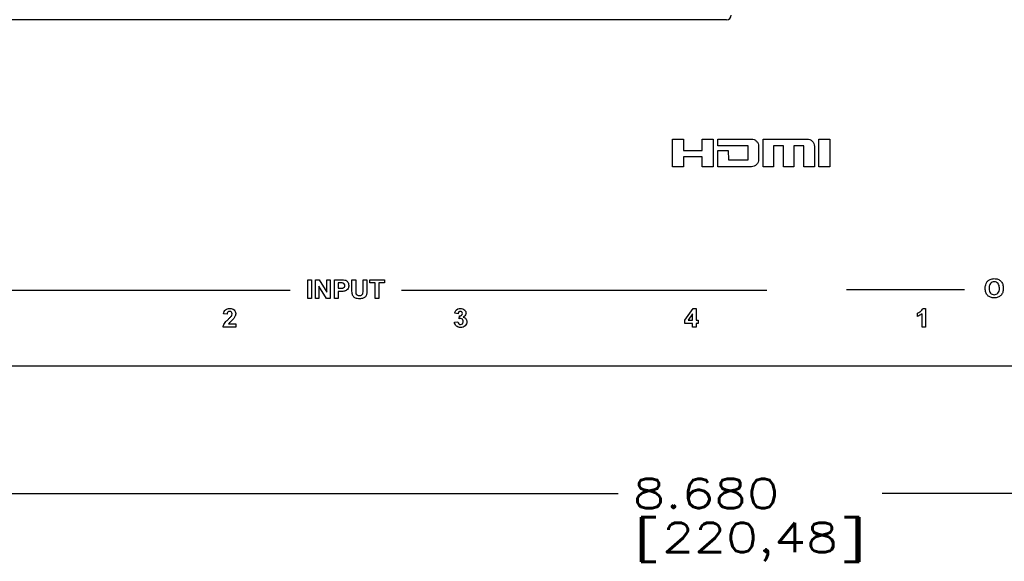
# Paper-space layout 'HD-MD4X2-4K-E_1' of a CAD drawing. Header units: inches. Extents: x 0 to 22, y 0 to 17.
# Tile 5 of 34: x 2.1 to 6.3, y 3.7 to 6. Entities that reach past the tile are written whole.
import ezdxf
from ezdxf.enums import TextEntityAlignment as Align

# ---------------------------------------------------------------- set-up
doc = ezdxf.new("R2010")
doc.units = ezdxf.units.IN
doc.header["$LTSCALE"] = 1.21
doc.header["$MEASUREMENT"] = 0
doc.layers.get('0').update_dxf_attribs({"linetype": 'CONTINUOUS'})
doc.layers.add('DIM', color=7, linetype='CONTINUOUS')
doc.styles.get("Standard").update_dxf_attribs({"font": 'simplex.shx'})
doc.dimstyles.new('DIMSTYLE_1', dxfattribs={"dimtxt": 0.125, "dimasz": 0.18, "dimexe": 0.125, "dimexo": 0.0625, "dimgap": 0.0625, "dimtad": 0, "dimtih": 1, "dimtoh": 1, "dimdec": 3, "dimzin": 4, "dimdsep": 46, "dimtxsty": 'Standard', "dimblk": '_FILLED', "dimblk1": '_FILLED', "dimblk2": '_FILLED', "dimcen": 0.09, "dimadec": 0, "dimazin": 0, "dimtp": 0.001, "dimtm": 0.001, "dimtfac": 1, "dimtdec": 3, "dimtofl": 0, "dimtmove": 0, "dimatfit": 3, "dimldrblk": '_FILLED', "dimfxl": 0, "dimtolj": 1, "dimtzin": 4, "dimarcsym": 0})

# ---------------------------------------------------------------- blocks, each defined once
blk = doc.blocks.new('_FILLED')
at = {"color": 0, "linetype": 'ByBlock'}
blk.add_solid([(0, 0), (-1, 0.174), (-1, -0.174)], dxfattribs=at)
blk = doc.blocks.new('*D4')
at = {"layer": 'DIM', "color": 5, "linetype": 'Continuous'}
for p, q in [((0.919, 4.55), (0.919, 3.8854)), ((9.5993, 4.55), (9.5993, 3.8854)), ((0.919, 4.0104), (4.6966, 4.0104)), ((9.5993, 4.0104), (5.8216, 4.0104))]:
    blk.add_line(p, q, dxfattribs=at)
at = {"layer": 'DIM', "color": 5, "linetype": 'Continuous', "xscale": 0.18, "yscale": 0.18, "zscale": 0.18, "rotation": 180}
blk.add_blockref('_FILLED', (0.919, 4.0104), dxfattribs=at)
at = {"layer": 'DIM', "color": 5, "linetype": 'Continuous', "xscale": 0.18, "yscale": 0.18, "zscale": 0.18}
blk.add_blockref('_FILLED', (9.5993, 4.0104), dxfattribs=at)
at = {"layer": 'DIM', "color": 5, "linetype": 'Continuous'}
for s, p, p2 in [('8.680', (4.7591, 3.9479), (5.3841, 3.9479)), ('[', (4.7591, 3.7604), (4.8841, 3.7604)), ('220,48', (4.8841, 3.7604), (5.6341, 3.7604)), (']', (5.6341, 3.7604), (5.7591, 3.7604))]:
    blk.add_text(s, height=0.125, dxfattribs=at).set_placement(p, p2, align=Align.FIT)

psp = doc.layouts.new('HD-MD4X2-4K-E_1')

# ---------------------------------------------------------------- linework, layer by layer
at = {"color": 7, "linetype": 'Continuous'}
for p, q in [((5.1591, 6.0278), (2.0046, 6.0278)), ((4.9284, 5.5196), (4.9746, 5.5196)), ((4.9284, 5.4015), (4.9284, 5.5196)), ((4.9746, 5.5196), (4.9746, 5.4714)), ((5.0552, 5.5196), (5.1021, 5.5196)), ((5.0552, 5.4714), (5.0552, 5.5196)), ((5.1021, 5.5196), (5.1021, 5.4015)), ((5.1214, 5.4902), (5.1216, 5.5196)), ((5.1216, 5.5196), (5.2645, 5.5196)), ((5.3142, 5.5196), (5.5025, 5.5196)), ((5.3142, 5.4015), (5.3142, 5.5196)), ((5.5523, 5.5196), (5.5985, 5.5196)), ((5.5523, 5.4015), (5.5523, 5.5196)), ((5.5985, 5.5196), (5.5985, 5.4714)), ((4.9746, 5.4714), (5.0552, 5.4714)), ((5.2508, 5.4902), (5.1214, 5.4902)), ((5.1214, 5.4714), (5.1662, 5.4714)), ((5.1216, 5.4015), (5.1214, 5.4714)), ((5.1662, 5.4714), (5.1664, 5.4309)), ((5.2508, 5.4309), (5.2508, 5.4902)), ((5.2955, 5.4886), (5.2955, 5.4326)), ((5.4015, 5.4901), (5.3589, 5.4901)), ((5.3589, 5.4901), (5.3589, 5.4015)), ((5.4015, 5.4015), (5.4015, 5.4901)), ((5.4887, 5.4901), (5.4461, 5.4901)), ((5.4461, 5.4901), (5.4461, 5.4015)), ((5.4887, 5.4015), (5.4887, 5.4901)), ((5.5334, 5.4885), (5.5334, 5.4015)), ((5.5985, 5.4714), (5.5983, 5.4555)), ((5.5983, 5.4555), (5.5985, 5.4438)), ((5.0552, 5.4438), (4.9746, 5.4438)), ((4.9746, 5.4438), (4.9746, 5.4015)), ((5.0552, 5.4015), (5.0552, 5.4438)), ((5.1664, 5.4309), (5.2508, 5.4309)), ((5.5985, 5.4438), (5.5985, 5.4015)), ((4.9746, 5.4015), (4.9284, 5.4015)), ((5.1021, 5.4015), (5.0552, 5.4015)), ((5.2645, 5.4015), (5.1216, 5.4015)), ((5.3589, 5.4015), (5.3142, 5.4015)), ((5.4461, 5.4015), (5.4015, 5.4015)), ((5.5334, 5.4015), (5.4887, 5.4015)), ((5.5985, 5.4015), (5.5523, 5.4015)), ((3.3745, 4.8407), (3.3745, 4.9203)), ((3.3745, 4.9203), (3.3906, 4.9203)), ((3.3906, 4.9203), (3.3906, 4.8407)), ((3.4069, 4.8407), (3.4069, 4.9203)), ((3.4069, 4.9203), (3.4225, 4.9203)), ((3.4225, 4.9203), (3.4551, 4.867)), ((3.4551, 4.867), (3.4551, 4.9203)), ((3.4551, 4.9203), (3.4699, 4.9203)), ((3.4699, 4.9203), (3.4699, 4.8407)), ((3.4877, 4.8407), (3.4877, 4.9203)), ((3.4877, 4.9203), (3.5134, 4.9203)), ((3.5625, 4.8778), (3.5625, 4.9203)), ((3.5625, 4.9203), (3.5785, 4.9203)), ((3.5785, 4.9203), (3.5785, 4.8772)), ((3.6098, 4.8763), (3.6098, 4.9203)), ((3.6098, 4.9203), (3.6259, 4.9203)), ((3.6259, 4.9203), (3.6259, 4.8785)), ((3.638, 4.9068), (3.638, 4.9203)), ((3.638, 4.9203), (3.7012, 4.9203)), ((3.7012, 4.9203), (3.7012, 4.9068)), ((1.7358, 4.876), (3.299, 4.876)), ((3.4539, 4.8407), (3.4218, 4.8928)), ((3.4218, 4.8928), (3.4218, 4.8407)), ((3.5037, 4.9068), (3.5037, 4.8842)), ((3.5115, 4.9068), (3.5037, 4.9068)), ((3.5037, 4.8842), (3.5125, 4.8842)), ((3.5037, 4.8707), (3.5037, 4.8407)), ((3.5142, 4.8707), (3.5037, 4.8707)), ((3.6616, 4.9068), (3.638, 4.9068)), ((3.6616, 4.8407), (3.6616, 4.9068)), ((3.6776, 4.9068), (3.6776, 4.8407)), ((3.7012, 4.9068), (3.6776, 4.9068)), ((3.7729, 4.876), (5.3298, 4.876)), ((5.6696, 4.8795), (6.1723, 4.8795)), ((3.3906, 4.8407), (3.3745, 4.8407)), ((3.4218, 4.8407), (3.4069, 4.8407)), ((3.4699, 4.8407), (3.4539, 4.8407)), ((3.5037, 4.8407), (3.4877, 4.8407)), ((3.6776, 4.8407), (3.6616, 4.8407)), ((4.9813, 4.7478), (5.0158, 4.7983)), ((5.0158, 4.7983), (5.0286, 4.7983)), ((5.0286, 4.7983), (5.0286, 4.7478)), ((5.9948, 4.7983), (6.0072, 4.7983)), ((6.0072, 4.7983), (6.0072, 4.7184)), ((3.0305, 4.7732), (3.0153, 4.7747)), ((4.0144, 4.7751), (4.0003, 4.7775)), ((4.0187, 4.7543), (4.0204, 4.7667)), ((4.9813, 4.7344), (4.9813, 4.7478)), ((5.0139, 4.775), (4.9956, 4.7478)), ((4.9956, 4.7478), (5.0139, 4.7478)), ((5.0139, 4.7478), (5.0139, 4.775)), ((5.0286, 4.7478), (5.0385, 4.7478)), ((5.0385, 4.7478), (5.0385, 4.7344)), ((5.9723, 4.7643), (5.9723, 4.7782)), ((5.992, 4.7184), (5.992, 4.7759)), ((3.0669, 4.7184), (3.0135, 4.7184)), ((3.0367, 4.7326), (3.0669, 4.7326)), ((3.0669, 4.7326), (3.0669, 4.7184)), ((3.9992, 4.7395), (4.0139, 4.7413)), ((5.0139, 4.7344), (4.9813, 4.7344)), ((5.0139, 4.7184), (5.0139, 4.7344)), ((5.0286, 4.7184), (5.0139, 4.7184)), ((5.0385, 4.7344), (5.0286, 4.7344)), ((5.0286, 4.7344), (5.0286, 4.7184)), ((6.0072, 4.7184), (5.992, 4.7184)), ((0.978, 4.5534), (9.5402, 4.5534))]:
    psp.add_line(p, q, dxfattribs=at)
psp.add_arc((5.1591, 6.0475), 0.0197, 270, 360, dxfattribs=at)
for points, knots in [([(5.2645, 5.5196), (5.2685, 5.5196), (5.2767, 5.5181), (5.2869, 5.511), (5.2941, 5.5009), (5.2955, 5.4926), (5.2955, 5.4886)], [0, 0, 0, 0, 0.248581, 0.498662, 0.749068, 1, 1, 1, 1]), ([(5.2955, 5.4326), (5.2955, 5.4285), (5.2941, 5.4202), (5.2869, 5.4101), (5.2767, 5.403), (5.2685, 5.4015), (5.2645, 5.4015)], [0, 0, 0, 0, 0.25109, 0.50161, 0.751516, 1, 1, 1, 1]), ([(3.5134, 4.9203), (3.5157, 4.9203), (3.522, 4.9201), (3.5285, 4.9202), (3.5325, 4.9191)], [0, 0, 0, 0, 0.349297, 1, 1, 1, 1]), ([(3.5325, 4.9191), (3.537, 4.9179), (3.5435, 4.9134), (3.548, 4.9042), (3.5488, 4.8964), (3.5483, 4.8893), (3.5457, 4.882), (3.5409, 4.8764), (3.5352, 4.8732), (3.53, 4.8715), (3.523, 4.8709), (3.5174, 4.8707), (3.5142, 4.8707)], [0, 0, 0, 0, 0.174857, 0.271898, 0.381861, 0.467371, 0.542196, 0.672898, 0.732981, 0.788922, 0.878444, 1, 1, 1, 1]), ([(6.261, 4.8835), (6.261, 4.8854), (6.2611, 4.8892), (6.262, 4.8961), (6.2646, 4.9052), (6.2713, 4.9152), (6.2808, 4.9219), (6.2906, 4.9247), (6.3018, 4.9255), (6.3153, 4.9236), (6.3286, 4.9149), (6.3353, 4.9035), (6.3378, 4.8928), (6.3382, 4.8869), (6.3382, 4.8839)], [0, 0, 0, 0, 0.045565, 0.087461, 0.163201, 0.266417, 0.364525, 0.429868, 0.50171, 0.627448, 0.743143, 0.862486, 0.927881, 1, 1, 1, 1]), ([(6.3216, 4.8855), (6.3215, 4.8891), (6.3208, 4.8959), (6.3164, 4.9049), (6.3087, 4.9104), (6.2997, 4.9119), (6.2906, 4.9104), (6.2828, 4.9048), (6.2792, 4.8974), (6.2778, 4.8902), (6.2776, 4.8862), (6.2776, 4.884)], [0, 0, 0, 0, 0.139243, 0.262404, 0.373385, 0.490479, 0.607877, 0.719954, 0.84389, 0.91705, 1, 1, 1, 1]), ([(3.5125, 4.8842), (3.5152, 4.8842), (3.5194, 4.8843), (3.5248, 4.885), (3.5282, 4.8869), (3.5311, 4.8901), (3.5328, 4.8959), (3.5307, 4.9021), (3.5267, 4.9052), (3.5229, 4.9065), (3.5178, 4.9068), (3.5139, 4.9068), (3.5115, 4.9068)], [0, 0, 0, 0, 0.151472, 0.244305, 0.306998, 0.367556, 0.490677, 0.636356, 0.706766, 0.77889, 0.86184, 1, 1, 1, 1]), ([(3.6259, 4.8785), (3.6259, 4.8744), (3.6257, 4.8677), (3.625, 4.859), (3.623, 4.8528), (3.62, 4.8481), (3.6157, 4.8444), (3.6102, 4.8414), (3.6032, 4.8396), (3.5946, 4.8392), (3.5859, 4.8396), (3.5782, 4.8415), (3.5726, 4.8448), (3.5685, 4.8486), (3.5656, 4.853), (3.5635, 4.8588), (3.5627, 4.8672), (3.5625, 4.8739), (3.5625, 4.8778)], [0, 0, 0, 0, 0.103624, 0.172168, 0.220977, 0.26685, 0.31333, 0.364077, 0.423379, 0.496032, 0.581142, 0.644988, 0.696571, 0.743585, 0.787367, 0.828078, 0.900557, 1, 1, 1, 1]), ([(3.5785, 4.8772), (3.5785, 4.8756), (3.5786, 4.8712), (3.5786, 4.8667), (3.5791, 4.8639)], [0, 0, 0, 0, 0.351215, 1, 1, 1, 1]), ([(3.5791, 4.8639), (3.5797, 4.8609), (3.5825, 4.8563), (3.5889, 4.8535), (3.5946, 4.8529), (3.6003, 4.8534), (3.605, 4.8555), (3.6079, 4.8588), (3.6102, 4.8658), (3.6098, 4.8718), (3.6098, 4.8763)], [0, 0, 0, 0, 0.174734, 0.270991, 0.385489, 0.499577, 0.590044, 0.668934, 0.74447, 1, 1, 1, 1]), ([(6.3382, 4.8839), (6.3382, 4.8808), (6.3378, 4.875), (6.3353, 4.8644), (6.3287, 4.853), (6.3178, 4.8459), (6.3079, 4.8433), (6.2997, 4.8426), (6.2915, 4.8432), (6.2814, 4.8459), (6.2706, 4.8529), (6.264, 4.8642), (6.2614, 4.8747), (6.261, 4.8805), (6.261, 4.8835)], [0, 0, 0, 0, 0.072083, 0.137589, 0.257462, 0.373585, 0.434551, 0.500555, 0.567275, 0.628735, 0.745074, 0.863538, 0.928704, 1, 1, 1, 1]), ([(6.2776, 4.884), (6.2776, 4.88), (6.2783, 4.8727), (6.2842, 4.8606), (6.2969, 4.8554), (6.3086, 4.8577), (6.3163, 4.8633), (6.321, 4.8728), (6.3217, 4.8806), (6.3216, 4.8851), (6.3216, 4.8855)], [0, 0, 0, 0, 0.150049, 0.2721, 0.488871, 0.600397, 0.709759, 0.832334, 0.984951, 1, 1, 1, 1]), ([(3.0153, 4.7747), (3.016, 4.7814), (3.0199, 4.7918), (3.0321, 4.7975), (3.0419, 4.7987), (3.052, 4.7975), (3.0631, 4.7912), (3.0673, 4.7808), (3.0669, 4.7738), (3.0668, 4.7726)], [0, 0, 0, 0, 0.251181, 0.36488, 0.489916, 0.623667, 0.740563, 0.956377, 1, 1, 1, 1]), ([(3.0485, 4.7657), (3.0503, 4.7685), (3.0527, 4.7744), (3.0505, 4.7823), (3.0456, 4.7853), (3.0401, 4.7861), (3.035, 4.7845), (3.033, 4.7819), (3.0327, 4.7815)], [0, 0, 0, 0, 0.27226, 0.501854, 0.60823, 0.728983, 0.953516, 1, 1, 1, 1]), ([(4.0003, 4.7775), (4.0011, 4.7815), (4.0034, 4.7892), (4.0131, 4.7969), (4.0272, 4.7996), (4.0432, 4.7942), (4.0491, 4.7819), (4.0483, 4.7763), (4.0482, 4.7754)], [0, 0, 0, 0, 0.17312, 0.322756, 0.492645, 0.764481, 0.965935, 1, 1, 1, 1]), ([(4.0248, 4.7857), (4.0247, 4.7858), (4.022, 4.7858), (4.0165, 4.7836), (4.0147, 4.778), (4.0144, 4.7751)], [0, 0, 0, 0, 0.023294, 0.468606, 1, 1, 1, 1]), ([(4.0204, 4.7667), (4.0237, 4.7666), (4.0306, 4.7678), (4.0342, 4.7765), (4.0316, 4.784), (4.027, 4.7857), (4.0248, 4.7857)], [0, 0, 0, 0, 0.31401, 0.577072, 0.795242, 1, 1, 1, 1]), ([(5.9723, 4.7782), (5.9744, 4.7789), (5.979, 4.781), (5.9854, 4.7854), (5.9914, 4.791), (5.994, 4.7958), (5.9948, 4.7983)], [0, 0, 0, 0, 0.220019, 0.481999, 0.750437, 1, 1, 1, 1]), ([(3.0135, 4.7184), (3.0138, 4.7211), (3.015, 4.7264), (3.0188, 4.7345), (3.026, 4.7433), (3.0322, 4.7493), (3.0359, 4.7527)], [0, 0, 0, 0, 0.19114, 0.386434, 0.638664, 1, 1, 1, 1]), ([(3.0359, 4.7527), (3.0374, 4.7542), (3.0418, 4.7584), (3.0463, 4.7625), (3.0485, 4.7657)], [0, 0, 0, 0, 0.353507, 1, 1, 1, 1]), ([(3.0668, 4.7726), (3.0665, 4.7703), (3.0654, 4.7663), (3.0625, 4.7606), (3.0591, 4.7558), (3.0545, 4.7507), (3.049, 4.7457), (3.0439, 4.7409), (3.0401, 4.7373), (3.0381, 4.7348), (3.0371, 4.7333), (3.0367, 4.7326)], [0, 0, 0, 0, 0.135975, 0.245111, 0.369115, 0.482738, 0.648267, 0.806367, 0.896853, 0.951136, 1, 1, 1, 1]), ([(4.0139, 4.7413), (4.0143, 4.7382), (4.0164, 4.7321), (4.0254, 4.7285), (4.0328, 4.7319), (4.036, 4.7376), (4.0365, 4.7419), (4.0363, 4.7445), (4.0362, 4.7453)], [0, 0, 0, 0, 0.242414, 0.449705, 0.673915, 0.798573, 0.940502, 1, 1, 1, 1]), ([(4.037, 4.7612), (4.0412, 4.7603), (4.0494, 4.7556), (4.054, 4.74), (4.0475, 4.7256), (4.0359, 4.7182), (4.0263, 4.7167), (4.0201, 4.7173), (4.0176, 4.718)], [0, 0, 0, 0, 0.172494, 0.348484, 0.611896, 0.750498, 0.894518, 1, 1, 1, 1]), ([(4.0362, 4.7453), (4.0361, 4.7462), (4.0356, 4.7487), (4.033, 4.7534), (4.0261, 4.7563), (4.021, 4.7549), (4.0187, 4.7543)], [0, 0, 0, 0, 0.126632, 0.327876, 0.689481, 1, 1, 1, 1]), ([(4.0176, 4.718), (4.0168, 4.7182), (4.0132, 4.7193), (4.0043, 4.7243), (3.9998, 4.7335), (3.9992, 4.7395)], [0, 0, 0, 0, 0.074745, 0.387003, 1, 1, 1, 1])]:
    psp.add_open_spline(points, degree=3, knots=knots, dxfattribs=at)
for points in [[(5.5025, 5.5196), (5.5104, 5.5196), (5.5187, 5.5161), (5.5243, 5.5105)], [(5.5243, 5.5105), (5.5299, 5.5049), (5.5334, 5.4965), (5.5334, 5.4885)], [(3.0327, 4.7815), (3.0312, 4.7791), (3.0307, 4.776), (3.0305, 4.7732)], [(4.0482, 4.7754), (4.0469, 4.7695), (4.0423, 4.764), (4.037, 4.7612)], [(5.992, 4.7759), (5.9864, 4.7707), (5.9795, 4.7667), (5.9723, 4.7643)]]:
    psp.add_open_spline(points, degree=3, dxfattribs=at)

# ---------------------------------------------------------------- dimensions: what is measured, and where the dimension line sits
at = {"layer": 'DIM', "color": 5, "linetype": 'Continuous'}
dim = psp.add_linear_dim(base=(0.919, 4.0104), p1=(9.5993, 4.6125), p2=(0.919, 4.6125), angle=180, dimstyle='DIMSTYLE_1', dxfattribs=at)
dim.commit()
dim.dimension.update_dxf_attribs({"geometry": '*D4', "text_midpoint": (5.2591, 3.9167), "dimtype": 160})

doc.saveas('drawing.dxf')
